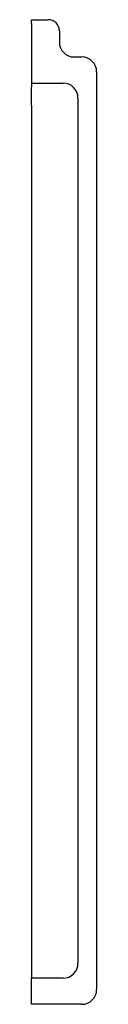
# Model space of a CAD drawing. Header units: millimetres. Extents: x 4175.021 to 4175.056, y 2276.308 to 2276.836.
import ezdxf

# ---------------------------------------------------------------- set-up
doc = ezdxf.new("R2010")
doc.units = ezdxf.units.MM
doc.layers.add('SANINDUSA', color=3, linetype='Continuous')

msp = doc.modelspace()

# ---------------------------------------------------------------- linework, layer by layer
at = {"layer": 'SANINDUSA'}
for p, q in [((4175.02092, 2276.83372), (4175.02092, 2276.83572)), ((4175.02092, 2276.83572), (4175.02992, 2276.83572)), ((4175.02092, 2276.83372), (4175.02092, 2276.79972)), ((4175.03592, 2276.82972), (4175.03592, 2276.82372)), ((4175.04392, 2276.81572), (4175.04792, 2276.81572)), ((4175.05592, 2276.80772), (4175.05592, 2276.31572)), ((4175.02092, 2276.80172), (4175.03792, 2276.80172)), ((4175.02092, 2276.79772), (4175.02092, 2276.79972)), ((4175.02092, 2276.78972), (4175.02092, 2276.79772)), ((4175.02092, 2276.78972), (4175.02092, 2276.32172)), ((4175.04592, 2276.79372), (4175.04592, 2276.32972)), ((4175.03792, 2276.32172), (4175.02092, 2276.32172)), ((4175.02092, 2276.30772), (4175.02092, 2276.32172)), ((4175.04792, 2276.30772), (4175.02092, 2276.30772))]:
    msp.add_line(p, q, dxfattribs=at)
for centre, radius, start, end in [((4175.02992, 2276.82972), 0.006, 0, 90), ((4175.04392, 2276.82372), 0.008, 180, 270), ((4175.04792, 2276.80772), 0.008, 0, 90), ((4175.03792, 2276.79372), 0.008, 0, 90), ((4175.03792, 2276.32972), 0.008, 270, 0), ((4175.04792, 2276.31572), 0.008, 270, 0)]:
    msp.add_arc(centre, radius, start, end, dxfattribs=at)

doc.saveas('drawing.dxf')
